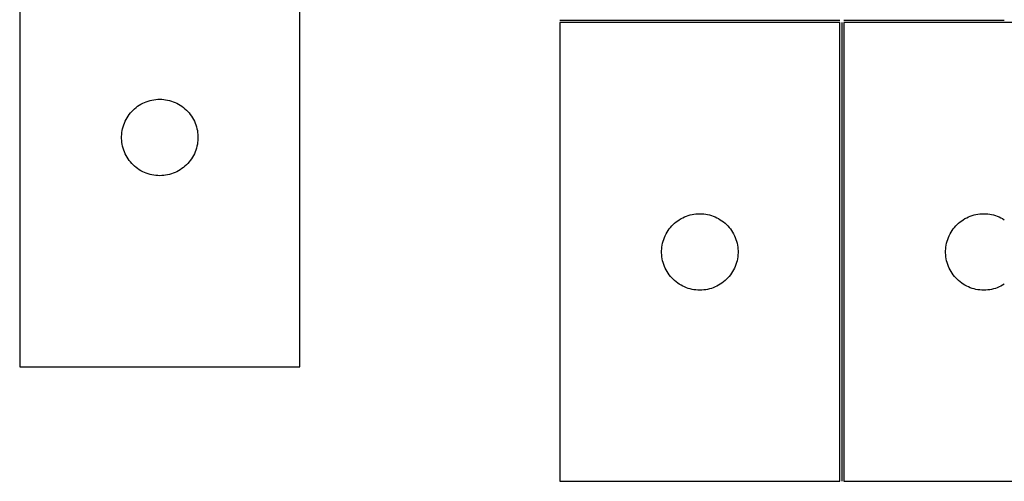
# Model space of a CAD drawing. Header units: millimetres. Extents: x 7 to 1493, y 7 to 496.
# Tile 1 of 6: x 12 to 399, y 9 to 190. Entities that reach past the tile are written whole.
import ezdxf

# ---------------------------------------------------------------- set-up
doc = ezdxf.new("R2010")
doc.units = ezdxf.units.MM
doc.layers.add('COMMON', color=5, linetype='CONTINUOUS', true_color=0x0000ff)
doc.layers.add('CUT', color=7, linetype='CONTINUOUS', true_color=0x000000)

msp = doc.modelspace()

# ---------------------------------------------------------------- linework, layer by layer
at = {"layer": 'COMMON'}
for p, q in [((333.965048, 189.618435), (223.965048, 189.618435)), ((398.510467, 189.618435), (335.465049, 189.618435)), ((334.715048, 188.868434), (334.715048, 8.868434))]:
    msp.add_line(p, q, dxfattribs=at)
at = {"layer": 'CUT'}
for p, q in [((11.929046, 233.781036), (11.929046, 53.781036)), ((121.929046, 53.781036), (121.929046, 233.781036)), ((333.965048, 188.868434), (223.965048, 188.868434)), ((223.965048, 188.868434), (223.965048, 8.868434)), ((333.965048, 8.868434), (333.965048, 188.868434)), ((335.465049, 188.868434), (335.465049, 8.868434)), ((445.465049, 188.868434), (335.465049, 188.868434)), ((63.860765, 158.463871), (64.620688, 158.602354)), ((64.620688, 158.602354), (65.386731, 158.701534)), ((65.386731, 158.701534), (66.156865, 158.761147)), ((66.156865, 158.761147), (66.929046, 158.781036)), ((66.929046, 158.781036), (67.701228, 158.761147)), ((67.701228, 158.761147), (68.471361, 158.701534)), ((68.471361, 158.701534), (69.237405, 158.602354)), ((69.237405, 158.602354), (69.997327, 158.463871)), ((56.459884, 154.523319), (57.026764, 155.048015)), ((57.026764, 155.048015), (57.619904, 155.542833)), ((57.619904, 155.542833), (58.23773, 156.006461)), ((58.23773, 156.006461), (58.878603, 156.437669)), ((58.878603, 156.437669), (59.540825, 156.835314)), ((59.540825, 156.835314), (60.222639, 157.198342)), ((60.222639, 157.198342), (60.922238, 157.525789)), ((60.922238, 157.525789), (61.637765, 157.816788)), ((61.637765, 157.816788), (62.367324, 158.070566)), ((62.367324, 158.070566), (63.108979, 158.286452)), ((63.108979, 158.286452), (63.860765, 158.463871)), ((69.997327, 158.463871), (70.749113, 158.286452)), ((70.749113, 158.286452), (71.490769, 158.070566)), ((71.490769, 158.070566), (72.220328, 157.816788)), ((72.220328, 157.816788), (72.935855, 157.525789)), ((72.935855, 157.525789), (73.635453, 157.198342)), ((73.635453, 157.198342), (74.317267, 156.835314)), ((74.317267, 156.835314), (74.979489, 156.437669)), ((74.979489, 156.437669), (75.620363, 156.006461)), ((75.620363, 156.006461), (76.238188, 155.542833)), ((76.238188, 155.542833), (76.831328, 155.048015)), ((76.831328, 155.048015), (77.398209, 154.523319)), ((53.343512, 150.139752), (53.688864, 150.830687)), ((53.688864, 150.830687), (54.069327, 151.502928)), ((54.069327, 151.502928), (54.483891, 152.154692)), ((54.483891, 152.154692), (54.931458, 152.78425)), ((54.931458, 152.78425), (55.41084, 153.389933)), ((55.41084, 153.389933), (55.920766, 153.970136)), ((55.920766, 153.970136), (56.459884, 154.523319)), ((77.398209, 154.523319), (77.937327, 153.970136)), ((77.937327, 153.970136), (78.447253, 153.389933)), ((78.447253, 153.389933), (78.926635, 152.78425)), ((78.926635, 152.78425), (79.374201, 152.154692)), ((79.374201, 152.154692), (79.788766, 151.502928)), ((79.788766, 151.502928), (80.169228, 150.830687)), ((80.169228, 150.830687), (80.51458, 150.139752)), ((52.172077, 146.470247), (52.330081, 147.226352)), ((52.330081, 147.226352), (52.526798, 147.97332)), ((52.526798, 147.97332), (52.761708, 148.709171)), ((52.761708, 148.709171), (53.034187, 149.431954)), ((53.034187, 149.431954), (53.343512, 150.139752)), ((80.51458, 150.139752), (80.823906, 149.431954)), ((80.823906, 149.431954), (81.096385, 148.709171)), ((81.096385, 148.709171), (81.331294, 147.97332)), ((81.331294, 147.97332), (81.528012, 147.226352)), ((81.528012, 147.226352), (81.686015, 146.470247)), ((51.934019, 144.167254), (51.973783, 144.938668)), ((51.934019, 143.394817), (51.934019, 144.167254)), ((51.973783, 142.623404), (51.934019, 143.394817)), ((51.973783, 144.938668), (52.053206, 145.707011)), ((52.053206, 145.707011), (52.172077, 146.470247)), ((81.686015, 146.470247), (81.804886, 145.707011)), ((81.804886, 145.707011), (81.884309, 144.938668)), ((81.884309, 144.938668), (81.924073, 144.167254)), ((81.924073, 143.394817), (81.884309, 142.623404)), ((81.924073, 144.167254), (81.924073, 143.394817)), ((52.053206, 141.85506), (51.973783, 142.623404)), ((52.172077, 141.091824), (52.053206, 141.85506)), ((52.330081, 140.33572), (52.172077, 141.091824)), ((52.526798, 139.588751), (52.330081, 140.33572)), ((52.761708, 138.8529), (52.526798, 139.588751)), ((81.331294, 139.588751), (81.096385, 138.8529)), ((81.528012, 140.33572), (81.331294, 139.588751)), ((81.686015, 141.091824), (81.528012, 140.33572)), ((81.804886, 141.85506), (81.686015, 141.091824)), ((81.884309, 142.623404), (81.804886, 141.85506)), ((53.034187, 138.130117), (52.761708, 138.8529)), ((53.343512, 137.42232), (53.034187, 138.130117)), ((53.688864, 136.731385), (53.343512, 137.42232)), ((54.069327, 136.059144), (53.688864, 136.731385)), ((54.483891, 135.40738), (54.069327, 136.059144)), ((54.931458, 134.777822), (54.483891, 135.40738)), ((79.374201, 135.40738), (78.926635, 134.777822)), ((79.788766, 136.059144), (79.374201, 135.40738)), ((80.169228, 136.731385), (79.788766, 136.059144)), ((80.51458, 137.42232), (80.169228, 136.731385)), ((80.823906, 138.130117), (80.51458, 137.42232)), ((81.096385, 138.8529), (80.823906, 138.130117)), ((55.41084, 134.172138), (54.931458, 134.777822)), ((55.920766, 133.591936), (55.41084, 134.172138)), ((56.459884, 133.038753), (55.920766, 133.591936)), ((57.026764, 132.514057), (56.459884, 133.038753)), ((57.619904, 132.019239), (57.026764, 132.514057)), ((58.23773, 131.555611), (57.619904, 132.019239)), ((58.878603, 131.124402), (58.23773, 131.555611)), ((75.620363, 131.555611), (74.979489, 131.124402)), ((76.238188, 132.019239), (75.620363, 131.555611)), ((76.831328, 132.514057), (76.238188, 132.019239)), ((77.398209, 133.038753), (76.831328, 132.514057)), ((77.937327, 133.591936), (77.398209, 133.038753)), ((78.447253, 134.172138), (77.937327, 133.591936)), ((78.926635, 134.777822), (78.447253, 134.172138)), ((59.540825, 130.726757), (58.878603, 131.124402)), ((60.222639, 130.363729), (59.540825, 130.726757)), ((60.922238, 130.036282), (60.222639, 130.363729)), ((61.637765, 129.745283), (60.922238, 130.036282)), ((62.367324, 129.491505), (61.637765, 129.745283)), ((63.108979, 129.27562), (62.367324, 129.491505)), ((63.860765, 129.0982), (63.108979, 129.27562)), ((64.620688, 128.959717), (63.860765, 129.0982)), ((65.386731, 128.860538), (64.620688, 128.959717)), ((66.156865, 128.800924), (65.386731, 128.860538)), ((66.929046, 128.781036), (66.156865, 128.800924)), ((67.701228, 128.800924), (66.929046, 128.781036)), ((68.471361, 128.860538), (67.701228, 128.800924)), ((69.237405, 128.959717), (68.471361, 128.860538)), ((69.997327, 129.0982), (69.237405, 128.959717)), ((70.749113, 129.27562), (69.997327, 129.0982)), ((71.490769, 129.491505), (70.749113, 129.27562)), ((72.220328, 129.745283), (71.490769, 129.491505)), ((72.935855, 130.036282), (72.220328, 129.745283)), ((73.635453, 130.363729), (72.935855, 130.036282)), ((74.317267, 130.726757), (73.635453, 130.363729)), ((74.979489, 131.124402), (74.317267, 130.726757)), ((271.576827, 111.922713), (272.258641, 112.285741)), ((272.258641, 112.285741), (272.95824, 112.613188)), ((272.95824, 112.613188), (273.673767, 112.904187)), ((273.673767, 112.904187), (274.403326, 113.157965)), ((274.403326, 113.157965), (275.144981, 113.37385)), ((275.144981, 113.37385), (275.896767, 113.55127)), ((275.896767, 113.55127), (276.656689, 113.689753)), ((276.656689, 113.689753), (277.422733, 113.788932)), ((277.422733, 113.788932), (278.192867, 113.848546)), ((278.192867, 113.848546), (278.965048, 113.868434)), ((278.965048, 113.868434), (279.737229, 113.848546)), ((279.737229, 113.848546), (280.507363, 113.788932)), ((280.507363, 113.788932), (281.273407, 113.689753)), ((281.273407, 113.689753), (282.033329, 113.55127)), ((282.033329, 113.55127), (282.785115, 113.37385)), ((282.785115, 113.37385), (283.526771, 113.157965)), ((283.526771, 113.157965), (284.256329, 112.904187)), ((284.256329, 112.904187), (284.971857, 112.613188)), ((284.971857, 112.613188), (285.671455, 112.285741)), ((285.671455, 112.285741), (286.353269, 111.922713)), ((383.076828, 111.922713), (383.758642, 112.285741)), ((383.758642, 112.285741), (384.458241, 112.613188)), ((384.458241, 112.613188), (385.173768, 112.904187)), ((385.173768, 112.904187), (385.903327, 113.157965)), ((385.903327, 113.157965), (386.644982, 113.37385)), ((386.644982, 113.37385), (387.396768, 113.55127)), ((387.396768, 113.55127), (388.15669, 113.689753)), ((388.15669, 113.689753), (388.922734, 113.788932)), ((388.922734, 113.788932), (389.692868, 113.848546)), ((389.692868, 113.848546), (390.465049, 113.868434)), ((390.465049, 113.868434), (391.23723, 113.848546)), ((391.23723, 113.848546), (392.007364, 113.788932)), ((392.007364, 113.788932), (392.773408, 113.689753)), ((392.773408, 113.689753), (393.53333, 113.55127)), ((393.53333, 113.55127), (394.285116, 113.37385)), ((394.285116, 113.37385), (395.026772, 113.157965)), ((395.026772, 113.157965), (395.75633, 112.904187)), ((395.75633, 112.904187), (396.471858, 112.613188)), ((396.471858, 112.613188), (397.171456, 112.285741)), ((397.171456, 112.285741), (397.85327, 111.922713)), ((266.967459, 107.871649), (267.446841, 108.477332)), ((267.446841, 108.477332), (267.956768, 109.057534)), ((267.956768, 109.057534), (268.495886, 109.610717)), ((268.495886, 109.610717), (269.062766, 110.135413)), ((269.062766, 110.135413), (269.655906, 110.630231)), ((269.655906, 110.630231), (270.273732, 111.093859)), ((270.273732, 111.093859), (270.914605, 111.525068)), ((270.914605, 111.525068), (271.576827, 111.922713)), ((286.353269, 111.922713), (287.015491, 111.525068)), ((287.015491, 111.525068), (287.656365, 111.093859)), ((287.656365, 111.093859), (288.27419, 110.630231)), ((288.27419, 110.630231), (288.86733, 110.135413)), ((288.86733, 110.135413), (289.43421, 109.610717)), ((289.43421, 109.610717), (289.973329, 109.057534)), ((289.973329, 109.057534), (290.483255, 108.477332)), ((290.483255, 108.477332), (290.962637, 107.871649)), ((378.46746, 107.871649), (378.946842, 108.477332)), ((378.946842, 108.477332), (379.456769, 109.057534)), ((379.456769, 109.057534), (379.995887, 109.610717)), ((379.995887, 109.610717), (380.562767, 110.135413)), ((380.562767, 110.135413), (381.155907, 110.630231)), ((381.155907, 110.630231), (381.773733, 111.093859)), ((381.773733, 111.093859), (382.414606, 111.525068)), ((382.414606, 111.525068), (383.076828, 111.922713)), ((397.85327, 111.922713), (398.515492, 111.525068)), ((264.79771, 103.79657), (265.070189, 104.519353)), ((265.070189, 104.519353), (265.379514, 105.22715)), ((265.379514, 105.22715), (265.724866, 105.918085)), ((265.724866, 105.918085), (266.105329, 106.590326)), ((266.105329, 106.590326), (266.519893, 107.24209)), ((266.519893, 107.24209), (266.967459, 107.871649)), ((290.962637, 107.871649), (291.410203, 107.24209)), ((291.410203, 107.24209), (291.824768, 106.590326)), ((291.824768, 106.590326), (292.20523, 105.918085)), ((292.20523, 105.918085), (292.550582, 105.22715)), ((292.550582, 105.22715), (292.859908, 104.519353)), ((292.859908, 104.519353), (293.132387, 103.79657)), ((376.297711, 103.79657), (376.57019, 104.519353)), ((376.57019, 104.519353), (376.879515, 105.22715)), ((376.879515, 105.22715), (377.224867, 105.918085)), ((377.224867, 105.918085), (377.60533, 106.590326)), ((377.60533, 106.590326), (378.019894, 107.24209)), ((378.019894, 107.24209), (378.46746, 107.871649)), ((264.009785, 100.026066), (264.089208, 100.79441)), ((264.089208, 100.79441), (264.208079, 101.557646)), ((264.208079, 101.557646), (264.366082, 102.31375)), ((264.366082, 102.31375), (264.5628, 103.060719)), ((264.5628, 103.060719), (264.79771, 103.79657)), ((293.132387, 103.79657), (293.367296, 103.060719)), ((293.367296, 103.060719), (293.564014, 102.31375)), ((293.564014, 102.31375), (293.722017, 101.557646)), ((293.722017, 101.557646), (293.840888, 100.79441)), ((293.840888, 100.79441), (293.920311, 100.026066)), ((375.509786, 100.026066), (375.589209, 100.79441)), ((375.589209, 100.79441), (375.70808, 101.557646)), ((375.70808, 101.557646), (375.866083, 102.31375)), ((375.866083, 102.31375), (376.062801, 103.060719)), ((376.062801, 103.060719), (376.297711, 103.79657)), ((263.970021, 99.254653), (264.009785, 100.026066)), ((263.970021, 98.482216), (263.970021, 99.254653)), ((264.009785, 97.710802), (263.970021, 98.482216)), ((264.089208, 96.942459), (264.009785, 97.710802)), ((264.208079, 96.179223), (264.089208, 96.942459)), ((293.840888, 96.942459), (293.722017, 96.179223)), ((293.920311, 97.710802), (293.840888, 96.942459)), ((293.920311, 100.026066), (293.960075, 99.254653)), ((293.960075, 98.482216), (293.920311, 97.710802)), ((293.960075, 99.254653), (293.960075, 98.482216)), ((375.470022, 99.254653), (375.509786, 100.026066)), ((375.470022, 98.482216), (375.470022, 99.254653)), ((375.509786, 97.710802), (375.470022, 98.482216)), ((375.589209, 96.942459), (375.509786, 97.710802)), ((375.70808, 96.179223), (375.589209, 96.942459)), ((264.366082, 95.423118), (264.208079, 96.179223)), ((264.5628, 94.67615), (264.366082, 95.423118)), ((264.79771, 93.940299), (264.5628, 94.67615)), ((265.070189, 93.217516), (264.79771, 93.940299)), ((265.379514, 92.509718), (265.070189, 93.217516)), ((292.859908, 93.217516), (292.550582, 92.509718)), ((293.132387, 93.940299), (292.859908, 93.217516)), ((293.367296, 94.67615), (293.132387, 93.940299)), ((293.564014, 95.423118), (293.367296, 94.67615)), ((293.722017, 96.179223), (293.564014, 95.423118)), ((375.866083, 95.423118), (375.70808, 96.179223)), ((376.062801, 94.67615), (375.866083, 95.423118)), ((376.297711, 93.940299), (376.062801, 94.67615)), ((376.57019, 93.217516), (376.297711, 93.940299)), ((376.879515, 92.509718), (376.57019, 93.217516)), ((265.724866, 91.818783), (265.379514, 92.509718)), ((266.105329, 91.146542), (265.724866, 91.818783)), ((266.519893, 90.494778), (266.105329, 91.146542)), ((266.967459, 89.86522), (266.519893, 90.494778)), ((267.446841, 89.259537), (266.967459, 89.86522)), ((267.956768, 88.679334), (267.446841, 89.259537)), ((290.483255, 89.259537), (289.973329, 88.679334)), ((290.962637, 89.86522), (290.483255, 89.259537)), ((291.410203, 90.494778), (290.962637, 89.86522)), ((291.824768, 91.146542), (291.410203, 90.494778)), ((292.20523, 91.818783), (291.824768, 91.146542)), ((292.550582, 92.509718), (292.20523, 91.818783)), ((377.224867, 91.818783), (376.879515, 92.509718)), ((377.60533, 91.146542), (377.224867, 91.818783)), ((378.019894, 90.494778), (377.60533, 91.146542)), ((378.46746, 89.86522), (378.019894, 90.494778)), ((378.946842, 89.259537), (378.46746, 89.86522)), ((379.456769, 88.679334), (378.946842, 89.259537)), ((268.495886, 88.126151), (267.956768, 88.679334)), ((269.062766, 87.601455), (268.495886, 88.126151)), ((269.655906, 87.106637), (269.062766, 87.601455)), ((270.273732, 86.643009), (269.655906, 87.106637)), ((270.914605, 86.211801), (270.273732, 86.643009)), ((271.576827, 85.814156), (270.914605, 86.211801)), ((272.258641, 85.451128), (271.576827, 85.814156)), ((272.95824, 85.123681), (272.258641, 85.451128)), ((273.673767, 84.832682), (272.95824, 85.123681)), ((284.971857, 85.123681), (284.256329, 84.832682)), ((285.671455, 85.451128), (284.971857, 85.123681)), ((286.353269, 85.814156), (285.671455, 85.451128)), ((287.015491, 86.211801), (286.353269, 85.814156)), ((287.656365, 86.643009), (287.015491, 86.211801)), ((288.27419, 87.106637), (287.656365, 86.643009)), ((288.86733, 87.601455), (288.27419, 87.106637)), ((289.43421, 88.126151), (288.86733, 87.601455)), ((289.973329, 88.679334), (289.43421, 88.126151)), ((379.995887, 88.126151), (379.456769, 88.679334)), ((380.562767, 87.601455), (379.995887, 88.126151)), ((381.155907, 87.106637), (380.562767, 87.601455)), ((381.773733, 86.643009), (381.155907, 87.106637)), ((382.414606, 86.211801), (381.773733, 86.643009)), ((383.076828, 85.814156), (382.414606, 86.211801)), ((383.758642, 85.451128), (383.076828, 85.814156)), ((384.458241, 85.123681), (383.758642, 85.451128)), ((385.173768, 84.832682), (384.458241, 85.123681)), ((396.471858, 85.123681), (395.75633, 84.832682)), ((397.171456, 85.451128), (396.471858, 85.123681)), ((397.85327, 85.814156), (397.171456, 85.451128)), ((398.515492, 86.211801), (397.85327, 85.814156)), ((274.403326, 84.578904), (273.673767, 84.832682)), ((275.144981, 84.363018), (274.403326, 84.578904)), ((275.896767, 84.185599), (275.144981, 84.363018)), ((276.656689, 84.047116), (275.896767, 84.185599)), ((277.422733, 83.947936), (276.656689, 84.047116)), ((278.192867, 83.888323), (277.422733, 83.947936)), ((278.965048, 83.868434), (278.192867, 83.888323)), ((279.737229, 83.888323), (278.965048, 83.868434)), ((280.507363, 83.947936), (279.737229, 83.888323)), ((281.273407, 84.047116), (280.507363, 83.947936)), ((282.033329, 84.185599), (281.273407, 84.047116)), ((282.785115, 84.363018), (282.033329, 84.185599)), ((283.526771, 84.578904), (282.785115, 84.363018)), ((284.256329, 84.832682), (283.526771, 84.578904)), ((385.903327, 84.578904), (385.173768, 84.832682)), ((386.644982, 84.363018), (385.903327, 84.578904)), ((387.396768, 84.185599), (386.644982, 84.363018)), ((388.15669, 84.047116), (387.396768, 84.185599)), ((388.922734, 83.947936), (388.15669, 84.047116)), ((389.692868, 83.888323), (388.922734, 83.947936)), ((390.465049, 83.868434), (389.692868, 83.888323)), ((391.23723, 83.888323), (390.465049, 83.868434)), ((392.007364, 83.947936), (391.23723, 83.888323)), ((392.773408, 84.047116), (392.007364, 83.947936)), ((393.53333, 84.185599), (392.773408, 84.047116)), ((394.285116, 84.363018), (393.53333, 84.185599)), ((395.026772, 84.578904), (394.285116, 84.363018)), ((395.75633, 84.832682), (395.026772, 84.578904)), ((11.929046, 53.781036), (121.929046, 53.781036)), ((223.965048, 8.868434), (333.965048, 8.868434)), ((335.465049, 8.868434), (445.465049, 8.868434))]:
    msp.add_line(p, q, dxfattribs=at)

doc.saveas('drawing.dxf')
